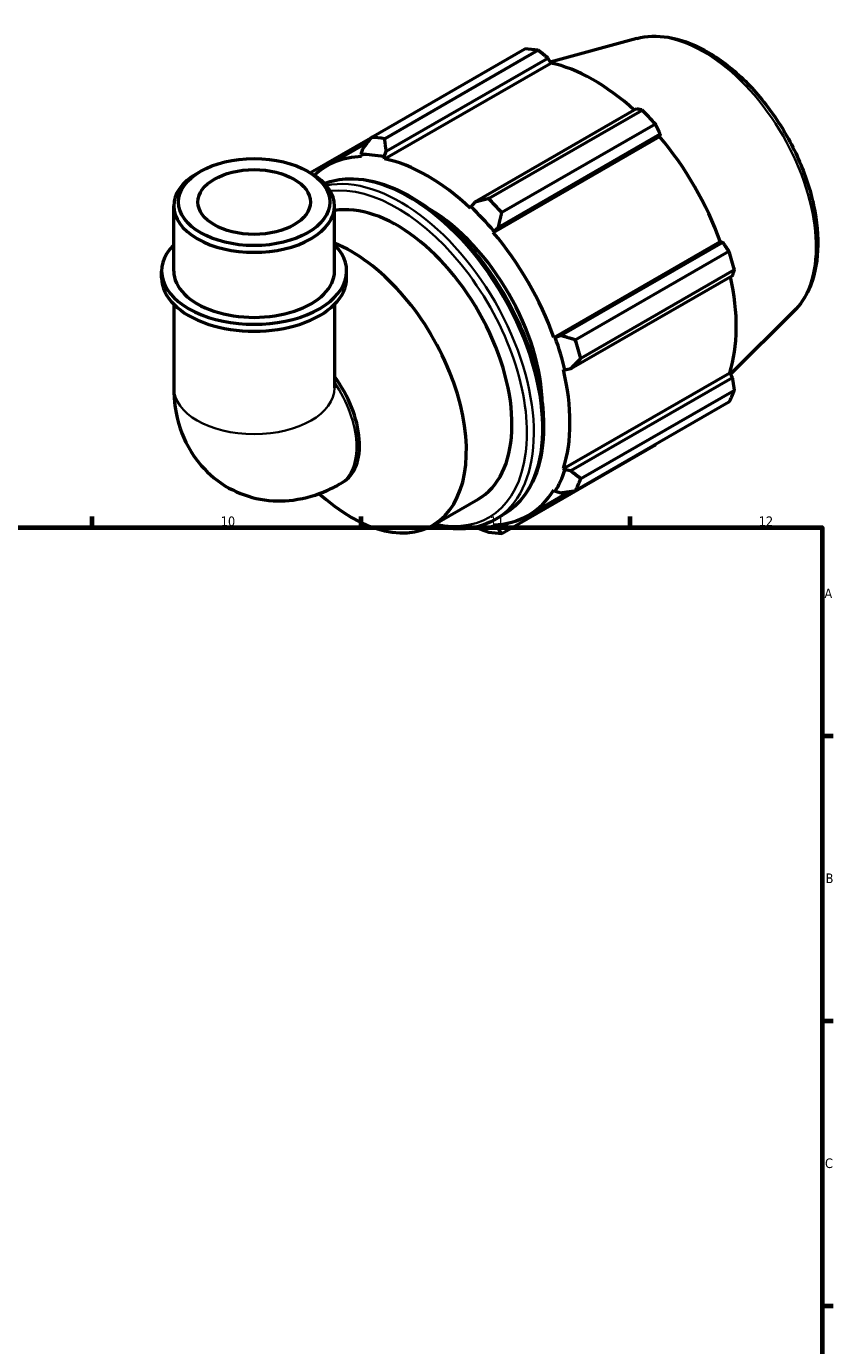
# Model space of a CAD drawing. Header units: millimetres. Extents: x 0 to 931, y 0 to 902.
# Tile 6 of 6: x 614 to 824, y 361 to 705. Entities that reach past the tile are written whole.
import ezdxf

# ---------------------------------------------------------------- set-up
doc = ezdxf.new("R2010")
doc.units = ezdxf.units.MM
for name, color, linetype, lineweight in [('Border (ISO)', 7, 'Continuous', 70), ('Visible (ISO)', 7, 'Continuous', 50), ('Visible Narrow (ISO)', 7, 'Continuous', 35)]:
    doc.layers.add(name, color=color, linetype=linetype, lineweight=lineweight)
doc.styles.add('Note Text (ISO)', font='tahoma.ttf')

# ---------------------------------------------------------------- blocks, each defined once
blk = doc.blocks.new('Borders Default Border')
at = {"layer": 'Border (ISO)'}
for p, q in [((630.75, 574), (630.75, 576.9)), ((700.83, 574), (700.83, 576.9)), ((770.92, 574), (770.92, 576.9)), ((821, 519.75), (823.9, 519.75)), ((821, 445.5), (823.9, 445.5)), ((821, 371.25), (823.9, 371.25))]:
    blk.add_line(p, q, dxfattribs=at)
at = {"layer": 'Border (ISO)', "flags": 128}
blk.add_lwpolyline([(20, 20), (20, 574), (821, 574), (821, 20), (20, 20)], dxfattribs=at)
at = {"layer": 'Border (ISO)', "color": 232, "true_color": 0xca0064, "char_height": 2.5, "attachment_point": 7, "style": 'Note Text (ISO)'}
for s, insert in [('10', (664.29, 574.35)), ('11', (734.37, 574.4)), ('12', (804.46, 574.4)), ('A', (821.59, 555.62)), ('B', (821.89, 481.37)), ('C', (821.73, 407.08))]:
    blk.add_mtext(s, dxfattribs=dict(at, insert=insert))

msp = doc.modelspace()

# ---------------------------------------------------------------- linework, layer by layer
at = {"layer": 'Visible (ISO)'}
for p, q in [((772.682, 701.428), (750.146, 695.316)), ((703.51, 675.664), (743.545, 698.719)), ((747.033, 698.381), (706.998, 675.326)), ((706.956, 670.096), (750.297, 695.055)), ((707.395, 672.086), (749.547, 696.359)), ((749.547, 696.359), (750.297, 695.055)), ((772.613, 683.077), (730.461, 658.803)), ((734.054, 659.746), (774.089, 682.8)), ((777.576, 679.121), (737.541, 656.067)), ((703.391, 675.51), (687.633, 666.435)), ((691.907, 668.227), (702.46, 674.304)), ((735.285, 650.917), (778.626, 675.875)), ((736.637, 652.288), (778.79, 676.562)), ((778.79, 676.562), (778.626, 675.875)), ((701.218, 672.684), (700.788, 671.192)), ((700.788, 671.192), (700.972, 670.676)), ((706.836, 670.606), (707.395, 672.086)), ((706.956, 670.096), (706.836, 670.606)), ((659.005, 666.821), (658.113, 666.303)), ((686.969, 666.821), (687.861, 666.303)), ((652.032, 640.845), (652.032, 657.803)), ((693.942, 640.845), (693.942, 657.803)), ((729.422, 657.6), (729.301, 657.228)), ((730.461, 658.803), (729.422, 657.6)), ((735.285, 650.917), (735.469, 651.221)), ((735.469, 651.221), (736.637, 652.288)), ((751.085, 623.55), (794.426, 648.508)), ((795.1, 648.311), (752.948, 624.038)), ((794.426, 648.508), (795.1, 648.311)), ((756.673, 622.931), (796.708, 645.985)), ((648.889, 639.046), (648.889, 640.845)), ((697.085, 639.046), (697.085, 640.845)), ((755.506, 615.423), (797.658, 639.697)), ((798.152, 641.121), (758.117, 618.066)), ((652.032, 632.193), (652.032, 610.403)), ((693.942, 632.193), (693.942, 610.403)), ((813.61, 630.356), (797.09, 614.009)), ((751.44, 623.559), (751.085, 623.55)), ((752.948, 624.038), (751.44, 623.559)), ((753.945, 615.124), (755.506, 615.423)), ((753.564, 615.204), (753.945, 615.124)), ((753.564, 589.369), (796.905, 614.327)), ((797.658, 613.028), (755.506, 588.754)), ((796.905, 614.327), (797.658, 613.028)), ((758.117, 586.785), (798.152, 609.839)), ((796.708, 606.639), (756.673, 583.584)), ((737.541, 572.482), (777.576, 595.536)), ((753.945, 589.011), (753.564, 589.369)), ((755.506, 588.754), (753.945, 589.011)), ((695.298, 585.364), (696.078, 585.813)), ((689.894, 582.835), (691.737, 581.293)), ((719.476, 574.57), (731.356, 581.41)), ((744.35, 577.158), (755.151, 583.377)), ((751.085, 583.878), (751.44, 583.461)), ((751.44, 583.461), (752.948, 583.086)), ((735.469, 574.193), (735.285, 574.709)), ((736.637, 573.621), (735.469, 574.193)), ((735.63, 576.048), (737.808, 577.302)), ((739.429, 575.229), (736.637, 573.621))]:
    msp.add_line(p, q, dxfattribs=at)
for centre, major_axis, ratio, start_param, end_param in [((760.561, 647.128), (-28.195, 48.962), 0.5780931, 5.8451561, 5.9396837), ((761.47, 647.651), (26.222, -45.535), 0.5780931, 2.0696433, 2.6635608), ((760.561, 647.128), (28.195, -48.962), 0.5780931, 1.9181653, 2.0126929), ((720.526, 624.073), (-28.195, 48.962), 0.5780931, 5.8451561, 5.9396837), ((761.47, 647.651), (26.222, -45.535), 0.5780931, 1.2672974, 1.8781627), ((718.129, 622.693), (-26.222, 45.535), 0.5780931, 5.9796864, 6.4160278), ((718.129, 622.693), (-26.504, 46.024), 0.5780931, 5.8051535, 5.9796864), ((718.129, 622.693), (-26.222, 45.535), 0.5780931, 5.1942882, 5.8051535), ((672.987, 657.803), (-20.955, 0), 0.5758617, 5.5016397, 10.2063236), ((710.209, 618.132), (-21.146, 36.721), 0.5780931, 3.1415927, 6.0736008), ((718.129, 622.693), (21.146, -36.721), 0.5780931, 0.803113, 2.3384796), ((718.129, 622.693), (26.504, -46.024), 0.5780931, 1.8781627, 2.0526956), ((720.526, 624.073), (-28.195, 48.962), 0.5780931, 5.059758, 5.1542856), ((718.129, 622.693), (-26.222, 45.535), 0.5780931, 4.4088901, 5.0197553), ((672.987, 640.845), (-24.098, 0), 0.5758617, 5.7667102, 9.9412531), ((698.33, 611.291), (21.146, -36.721), 0.5780931, 5.2778811, 8.7882763), ((760.561, 647.128), (28.195, -48.962), 0.5780931, 1.1327672, 1.2272947), ((672.987, 640.845), (-20.955, 0), 0.5758617, 0, 3.1415927), ((672.987, 639.046), (-24.098, 0), 0.5758617, 0, 3.1415927), ((761.47, 647.651), (26.222, -45.535), 0.5780931, 0.4818993, 1.0759774), ((718.129, 622.693), (26.504, -46.024), 0.5780931, 1.0927645, 1.2672974), ((720.526, 624.073), (-28.195, 48.962), 0.5780931, 4.2743598, 4.3688874), ((685.62, 603.972), (10.457, -18.159), 0.5780931, 0, 1.7618081), ((718.129, 622.693), (-26.222, 45.535), 0.5780931, 3.6234919, 4.2343571), ((760.561, 647.128), (28.195, -48.962), 0.5780931, 0.347369, 0.4418966), ((718.129, 622.693), (26.504, -46.024), 0.5780931, 0.3073663, 0.4818993), ((720.526, 624.073), (28.195, -48.962), 0.5780931, 0.347369, 0.4418966), ((718.129, 622.693), (26.222, -45.535), 0.5780931, 5.9796864, 6.5905516), ((718.129, 622.693), (26.504, -46.024), 0.5780931, 5.8697502, 5.9796864), ((720.526, 624.073), (28.195, -48.962), 0.5780931, 5.8451561, 5.9396837)]:
    msp.add_ellipse(centre, major_axis=major_axis, ratio=ratio, start_param=start_param, end_param=end_param, dxfattribs=at)
for major_axis in [(19.698, 0), (14.668, 0)]:
    msp.add_ellipse((672.987, 658.831), major_axis=major_axis, ratio=0.5758617, dxfattribs=at)
for points, knots in [([(772.682, 701.428), (775.256, 702.126), (778.031, 702.218), (783.975, 701.27), (787.163, 700.113), (793.581, 696.625), (796.809, 694.237), (802.888, 688.528), (805.738, 685.207), (810.79, 677.982), (812.994, 674.082), (816.556, 666.067), (817.913, 661.954), (819.636, 653.882), (819.996, 649.925), (819.616, 642.548), (818.876, 639.123), (816.556, 633.932), (815.238, 631.967), (813.61, 630.356)], [5.6508865, 5.6508865, 5.6508865, 5.6508865, 5.9375323, 5.9375323, 6.2552526, 6.2552526, 6.5877037, 6.5877037, 6.9195397, 6.9195397, 7.2496192, 7.2496192, 7.5797848, 7.5797848, 7.9117999, 7.9117999, 8.2439261, 8.2439261, 8.4901479, 8.4901479, 8.4901479, 8.4901479]), ([(691.277, 663.692), (693.256, 664.44), (695.399, 664.843), (700.99, 664.979), (704.563, 664.288), (711.928, 661.458), (715.726, 659.277), (723.108, 653.655), (726.69, 650.212), (733.271, 642.426), (736.272, 638.086), (741.398, 628.945), (743.524, 624.145), (746.692, 614.555), (747.731, 609.766), (748.605, 600.666), (748.437, 596.357), (746.875, 588.668), (745.484, 585.281), (741.955, 580.354), (740.026, 578.58), (737.808, 577.302)], [5.5932767, 5.5932767, 5.5932767, 5.5932767, 5.804372, 5.804372, 6.1190089, 6.1190089, 6.4424578, 6.4424578, 6.7666833, 6.7666833, 7.0901839, 7.0901839, 7.4134007, 7.4134007, 7.7369762, 7.7369762, 8.0612676, 8.0612676, 8.384226, 8.384226, 8.6413135, 8.6413135, 8.6413135, 8.6413135]), ([(652.032, 610.403), (652.032, 607.069), (652.462, 603.53), (654.783, 596.609), (656.526, 593.24), (661.139, 587.919), (663.633, 585.855), (669.01, 582.883), (671.827, 581.911), (677.576, 580.864), (680.485, 580.854), (686.426, 581.6), (689.349, 582.513), (693.13, 584.186), (694.24, 584.755), (695.298, 585.364)], [3.1415927, 3.1415927, 3.1415927, 3.1415927, 3.4557519, 3.4557519, 3.7308719, 3.7308719, 3.9390517, 3.9390517, 4.132108, 4.132108, 4.3410756, 4.3410756, 4.5974913, 4.5974913, 4.712389, 4.712389, 4.712389, 4.712389]), ([(735.63, 576.048), (733.002, 574.534), (729.974, 573.726), (724.408, 573.59), (721.971, 573.906), (719.483, 574.573)], [2.3581282, 2.3581282, 2.3581282, 2.3581282, 2.66277938, 2.66277938, 2.88151937, 2.88151937, 2.88151937, 2.88151937])]:
    msp.add_open_spline(points, degree=3, knots=knots, dxfattribs=at)
for points, weights in [([(749.547, 696.359), (748.321, 697.352), (747.033, 698.381)], [1.0018000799, 1.00130841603, 1]), ([(774.089, 682.8), (773.341, 682.944), (772.613, 683.077)], [1, 1.00130841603, 1.0018000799]), ([(778.79, 676.562), (778.201, 677.818), (777.576, 679.121)], [1.0018000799, 1.00130841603, 1]), ([(703.51, 675.664), (702.325, 674.135), (701.218, 672.684)], [1.01778734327, 1.01257243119, 1.00656188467]), ([(707.395, 672.086), (707.185, 673.664), (706.998, 675.326)], [1.00656188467, 1.01257243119, 1.01778734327]), ([(734.054, 659.746), (732.205, 659.255), (730.461, 658.803)], [1.01778734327, 1.01257243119, 1.00656188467]), ([(736.637, 652.288), (737.064, 654.13), (737.541, 656.067)], [1.00656188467, 1.01257243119, 1.01778734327]), ([(796.708, 645.985), (795.893, 647.175), (795.1, 648.311)], [1, 1.00130841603, 1.0018000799]), ([(797.658, 639.697), (797.905, 640.397), (798.152, 641.121)], [1.0018000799, 1.00130841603, 1]), ([(756.673, 622.931), (754.756, 623.486), (752.948, 624.038)], [1.01778734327, 1.01257243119, 1.00656188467]), ([(755.506, 615.423), (756.769, 616.709), (758.117, 618.066)], [1.00656188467, 1.01257243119, 1.01778734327]), ([(798.152, 609.839), (797.905, 611.469), (797.658, 613.028)], [1, 1.00130841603, 1.0018000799]), ([(777.576, 595.536), (777.608, 595.597), (777.639, 595.658)], [1, 1.00006594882, 1.00012982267]), ([(758.117, 586.785), (756.769, 587.78), (755.506, 588.754)], [1.01778734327, 1.01257243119, 1.00656188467]), ([(752.948, 583.086), (754.756, 583.321), (756.673, 583.584)], [1.00656188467, 1.01257243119, 1.01778734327]), ([(730.69, 574.129), (732.326, 573.479), (734.054, 572.82)], [1.00734233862, 1.01291247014, 1.01778734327]), ([(737.541, 572.482), (737.064, 573.054), (736.637, 573.621)], [1.01778734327, 1.01257243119, 1.00656188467])]:
    msp.add_rational_spline(points, weights, degree=2, dxfattribs=at)
at = {"layer": 'Visible Narrow (ISO)'}
for centre, major_axis, ratio, start_param, end_param in [((790.017, 664.09), (-20.7, 35.946), 0.5780931, 3.2927583, 6.1320197), ((713.278, 619.899), (-24.53, 42.597), 0.5780931, 3.1415927, 6.1847908), ((711.1, 618.645), (24.53, -42.597), 0.5780931, 0, 2.9484252), ((710.209, 618.132), (-23.901, 41.505), 0.5780931, 2.6567491, 6.0398462), ((672.987, 610.403), (20.955, 0), 0.5758617, 3.1415927, 6.2831853), ((684.841, 603.523), (10.457, -18.159), 0.5780931, 0, 1.6967392)]:
    msp.add_ellipse(centre, major_axis=major_axis, ratio=ratio, start_param=start_param, end_param=end_param, dxfattribs=at)

# ---------------------------------------------------------------- block references
msp.add_blockref('Borders Default Border', (0, 0))

doc.saveas('drawing.dxf')
